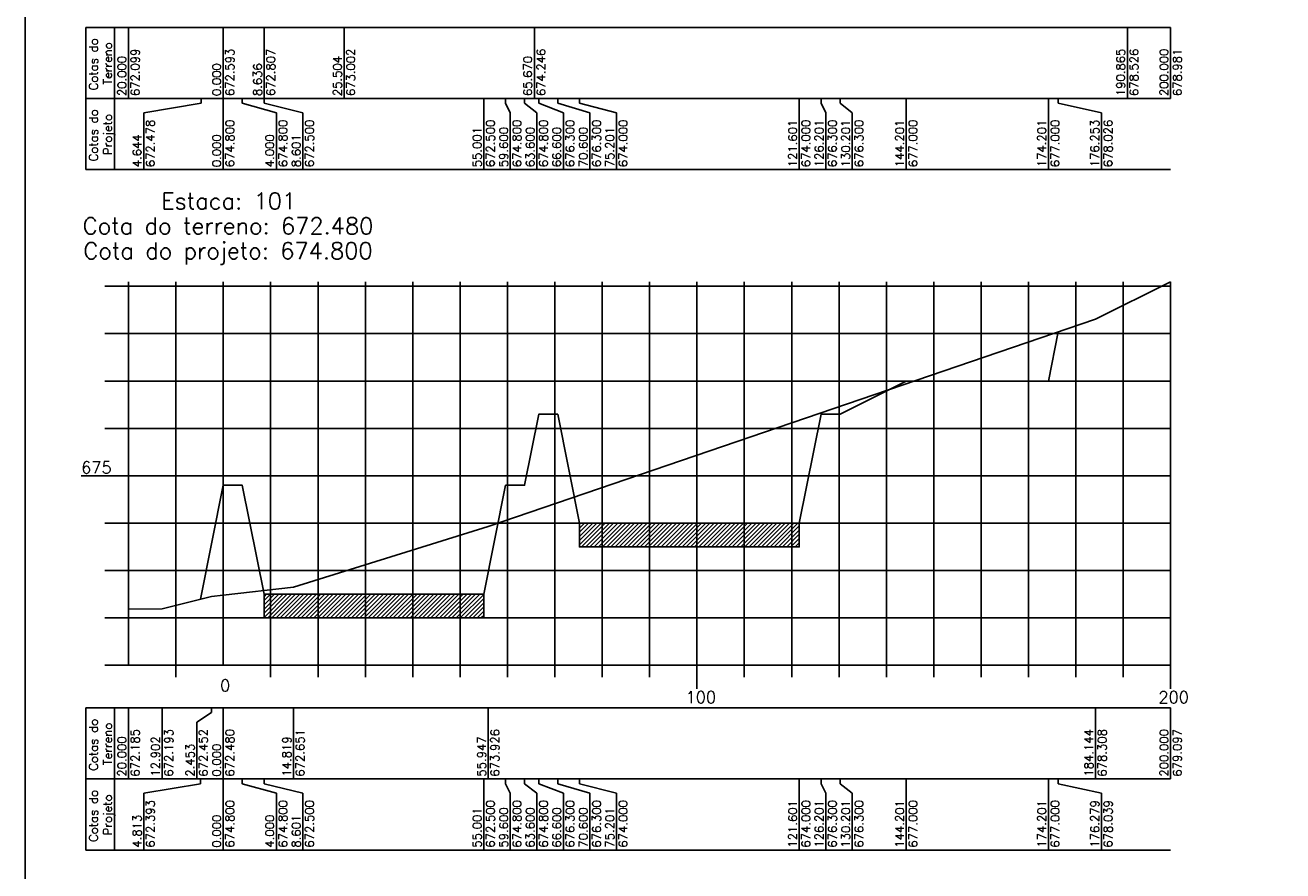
# Model space of a CAD drawing. Header units: inches. Extents: x -1280 to -474, y 41 to 709.
# Tile 3 of 8: x -1280 to -1015, y 338 to 516. Entities that reach past the tile are written whole.
import ezdxf

# ---------------------------------------------------------------- set-up
doc = ezdxf.new("R2010")
doc.units = ezdxf.units.IN
doc.header["$MEASUREMENT"] = 0
doc.linetypes.add('CONTINUO', pattern=[0])
for name, color, linetype in [('PROJETO', 104, 'Continuous'), ('SELO', 11, 'Continuous'), ('TERRENO', 22, 'Continuous'), ('TG', 7, 'CONTINUO'), ('Vp', 2, 'Continuous')]:
    doc.layers.add(name, color=color, linetype=linetype)
doc.styles.add('SIMPLEX', font='simplex', dxfattribs={"height": 0.2})
pattern_1 = [(45, (-1268.6576, -123.0434), (-0.44194174, 0.44194174), [])]

msp = doc.modelspace()

# ---------------------------------------------------------------- hatches: boundary and pattern name
at = {"layer": 'SELO'}
h = msp.add_hatch(dxfattribs=at)
h.set_pattern_fill('ANSI31', color=256, scale=5, style=0)
h.set_pattern_definition(pattern_1)
h.paths.add_polyline_path([(-1163.37, 411.07), (-1116.97, 411.07), (-1116.97, 406.07), (-1163.37, 406.07)])
h = msp.add_hatch(dxfattribs=at)
h.set_pattern_fill('ANSI31', color=256, scale=5, style=0)
h.set_pattern_definition(pattern_1)
h.paths.add_polyline_path([(-1229.97, 396.07), (-1183.57, 396.07), (-1183.57, 391.07), (-1229.97, 391.07)])

# ---------------------------------------------------------------- linework, layer by layer
at = {"layer": 'PROJETO', "flags": 128}
msp.add_lwpolyline([(-1243.39, 395), (-1238.57, 419.07), (-1238.57, 419.07), (-1238.57, 419.07), (-1238.57, 419.07), (-1234.57, 419.07), (-1229.97, 396.07), (-1183.57, 396.07), (-1178.97, 419.07), (-1174.97, 419.07), (-1171.97, 434.07), (-1167.97, 434.07), (-1163.37, 411.07), (-1116.97, 411.07), (-1112.37, 434.07), (-1108.37, 434.07), (-1094.37, 441.07), (-1064.37, 441.07), (-1064.37, 441.07), (-1062.29, 451.46)], dxfattribs=at)
at = {"layer": 'SELO'}
for points in [[(-1163.37, 411.07), (-1116.97, 411.07), (-1116.97, 406.07), (-1163.37, 406.07)], [(-1229.97, 396.07), (-1183.57, 396.07), (-1183.57, 391.07), (-1229.97, 391.07)]]:
    msp.add_lwpolyline(points, close=True, dxfattribs=at)
at = {"layer": 'TERRENO', "flags": 128}
msp.add_lwpolyline([(-1258.57, 392.92), (-1251.48, 393), (-1241.03, 395.59), (-1238.57, 395.87), (-1223.75, 397.58), (-1182.63, 410.33), (-1054.43, 454.15), (-1038.57, 462.04)], dxfattribs=at)
at = {"layer": 'TG', "color": 7, "linetype": 'CONTINUO', "flags": 128}
for points in [[(-1267.57, 515.71), (-1038.57, 515.71)], [(-1267.57, 515.71), (-1267.57, 500.71)], [(-1261.57, 515.71), (-1261.57, 500.71)], [(-1258.57, 515.71), (-1258.57, 500.71)], [(-1238.57, 515.71), (-1238.57, 500.71)], [(-1229.94, 515.71), (-1229.94, 500.71)], [(-1213.07, 515.71), (-1213.07, 500.71)], [(-1172.9, 515.71), (-1172.9, 500.71)], [(-1047.71, 515.71), (-1047.71, 500.71)], [(-1038.57, 515.71), (-1038.57, 500.71)], [(-1267.57, 500.71), (-1038.57, 500.71)], [(-1267.57, 500.71), (-1267.57, 485.71)], [(-1261.57, 500.71), (-1261.57, 485.71)], [(-1243.22, 499.71), (-1255.37, 497.71)], [(-1243.22, 500.71), (-1243.22, 499.71)], [(-1238.57, 500.71), (-1238.57, 485.71)], [(-1238.57, 500.71), (-1238.57, 499.71)], [(-1238.57, 500.71), (-1238.57, 499.71)], [(-1238.57, 500.71), (-1238.57, 499.71)], [(-1234.57, 500.71), (-1234.57, 499.71)], [(-1234.57, 499.71), (-1227.37, 497.71)], [(-1229.97, 500.71), (-1229.97, 499.71)], [(-1229.97, 499.71), (-1221.77, 497.71)], [(-1183.57, 500.71), (-1183.57, 485.71)], [(-1178.97, 500.71), (-1178.97, 499.71)], [(-1178.97, 499.71), (-1177.97, 497.71)], [(-1174.97, 500.71), (-1174.97, 499.71)], [(-1174.97, 499.71), (-1172.37, 497.71)], [(-1171.97, 500.71), (-1171.97, 499.71)], [(-1171.97, 499.71), (-1166.77, 497.71)], [(-1167.97, 500.71), (-1167.97, 499.71)], [(-1167.97, 499.71), (-1161.17, 497.71)], [(-1163.37, 500.71), (-1163.37, 499.71)], [(-1163.37, 499.71), (-1155.57, 497.71)], [(-1116.97, 500.71), (-1116.97, 485.71)], [(-1112.37, 500.71), (-1112.37, 499.71)], [(-1112.37, 499.71), (-1111.37, 497.71)], [(-1108.37, 500.71), (-1108.37, 499.71)], [(-1108.37, 499.71), (-1105.77, 497.71)], [(-1094.37, 500.71), (-1094.37, 485.71)], [(-1064.37, 500.71), (-1064.37, 485.71)], [(-1064.37, 500.71), (-1064.37, 499.71)], [(-1062.32, 500.71), (-1062.32, 499.71)], [(-1062.32, 499.71), (-1053.17, 497.71)], [(-1255.37, 497.71), (-1255.37, 485.71)], [(-1227.37, 497.71), (-1227.37, 485.71)], [(-1221.77, 497.71), (-1221.77, 485.71)], [(-1177.97, 497.71), (-1177.97, 485.71)], [(-1172.37, 497.71), (-1172.37, 485.71)], [(-1166.77, 497.71), (-1166.77, 485.71)], [(-1161.17, 497.71), (-1161.17, 485.71)], [(-1155.57, 497.71), (-1155.57, 485.71)], [(-1111.37, 497.71), (-1111.37, 485.71)], [(-1105.77, 497.71), (-1105.77, 485.71)], [(-1053.17, 497.71), (-1053.17, 485.71)], [(-1267.57, 485.71), (-1038.57, 485.71)], [(-1248.57, 381.07), (-1248.57, 462.04)], [(-1228.57, 381.07), (-1228.57, 462.04)], [(-1218.57, 381.07), (-1218.57, 462.04)], [(-1208.57, 381.07), (-1208.57, 462.04)], [(-1198.57, 381.07), (-1198.57, 462.04)], [(-1188.57, 381.07), (-1188.57, 462.04)], [(-1178.57, 381.07), (-1178.57, 462.04)], [(-1168.57, 381.07), (-1168.57, 462.04)], [(-1158.57, 381.07), (-1158.57, 462.04)], [(-1148.57, 381.07), (-1148.57, 462.04)], [(-1138.57, 381.07), (-1138.57, 462.04)], [(-1128.57, 381.07), (-1128.57, 462.04)], [(-1118.57, 381.07), (-1118.57, 462.04)], [(-1108.57, 381.07), (-1108.57, 462.04)], [(-1098.57, 381.07), (-1098.57, 462.04)], [(-1088.57, 381.07), (-1088.57, 462.04)], [(-1078.57, 381.07), (-1078.57, 462.04)], [(-1068.57, 381.07), (-1068.57, 462.04)], [(-1058.57, 381.07), (-1058.57, 462.04)], [(-1048.57, 381.07), (-1048.57, 462.04)], [(-1038.57, 381.07), (-1038.57, 462.04)], [(-1258.57, 461.07), (-1038.57, 461.07)], [(-1258.57, 451.07), (-1038.57, 451.07)], [(-1258.57, 441.07), (-1038.57, 441.07)], [(-1258.57, 431.07), (-1038.57, 431.07)], [(-1258.57, 421.07), (-1038.57, 421.07)], [(-1258.57, 411.07), (-1038.57, 411.07)], [(-1258.57, 401.07), (-1038.57, 401.07)], [(-1258.57, 391.07), (-1038.57, 391.07)], [(-1267.57, 372.07), (-1038.57, 372.07)], [(-1267.57, 372.07), (-1267.57, 357.07)], [(-1261.57, 372.07), (-1261.57, 357.07)], [(-1258.57, 372.07), (-1258.57, 357.07)], [(-1251.48, 372.07), (-1251.48, 357.07)], [(-1241.03, 372.07), (-1241.03, 371.07)], [(-1238.57, 372.07), (-1238.57, 357.07)], [(-1223.75, 372.07), (-1223.75, 357.07)], [(-1182.63, 372.07), (-1182.63, 357.07)], [(-1054.43, 372.07), (-1054.43, 357.07)], [(-1038.57, 372.07), (-1038.57, 357.07)], [(-1241.03, 371.07), (-1244.17, 369.07)], [(-1244.17, 369.07), (-1244.17, 357.07)], [(-1267.57, 357.07), (-1038.57, 357.07)], [(-1267.57, 357.07), (-1267.57, 342.07)], [(-1261.57, 357.07), (-1261.57, 342.07)], [(-1243.39, 356.07), (-1255.37, 354.07)], [(-1243.39, 357.07), (-1243.39, 356.07)], [(-1238.57, 357.07), (-1238.57, 342.07)], [(-1238.57, 357.07), (-1238.57, 356.07)], [(-1238.57, 357.07), (-1238.57, 356.07)], [(-1238.57, 357.07), (-1238.57, 356.07)], [(-1234.57, 357.07), (-1234.57, 356.07)], [(-1234.57, 356.07), (-1227.37, 354.07)], [(-1229.97, 357.07), (-1229.97, 356.07)], [(-1229.97, 356.07), (-1221.77, 354.07)], [(-1183.57, 357.07), (-1183.57, 342.07)], [(-1178.97, 357.07), (-1178.97, 356.07)], [(-1178.97, 356.07), (-1177.97, 354.07)], [(-1174.97, 357.07), (-1174.97, 356.07)], [(-1174.97, 356.07), (-1172.37, 354.07)], [(-1171.97, 357.07), (-1171.97, 356.07)], [(-1171.97, 356.07), (-1166.77, 354.07)], [(-1167.97, 357.07), (-1167.97, 356.07)], [(-1167.97, 356.07), (-1161.17, 354.07)], [(-1163.37, 357.07), (-1163.37, 356.07)], [(-1163.37, 356.07), (-1155.57, 354.07)], [(-1116.97, 357.07), (-1116.97, 342.07)], [(-1112.37, 357.07), (-1112.37, 356.07)], [(-1112.37, 356.07), (-1111.37, 354.07)], [(-1108.37, 357.07), (-1108.37, 356.07)], [(-1108.37, 356.07), (-1105.77, 354.07)], [(-1094.37, 357.07), (-1094.37, 342.07)], [(-1064.37, 357.07), (-1064.37, 342.07)], [(-1064.37, 357.07), (-1064.37, 356.07)], [(-1062.29, 357.07), (-1062.29, 356.07)], [(-1062.29, 356.07), (-1053.17, 354.07)], [(-1255.37, 354.07), (-1255.37, 342.07)], [(-1227.37, 354.07), (-1227.37, 342.07)], [(-1221.77, 354.07), (-1221.77, 342.07)], [(-1177.97, 354.07), (-1177.97, 342.07)], [(-1172.37, 354.07), (-1172.37, 342.07)], [(-1166.77, 354.07), (-1166.77, 342.07)], [(-1161.17, 354.07), (-1161.17, 342.07)], [(-1155.57, 354.07), (-1155.57, 342.07)], [(-1111.37, 354.07), (-1111.37, 342.07)], [(-1105.77, 354.07), (-1105.77, 342.07)], [(-1053.17, 354.07), (-1053.17, 342.07)], [(-1267.57, 342.07), (-1038.57, 342.07)]]:
    msp.add_lwpolyline(points, dxfattribs=at)
at = {"layer": 'TG', "color": 4, "linetype": 'CONTINUO', "flags": 128}
for points in [[(-1258.57, 381.07), (-1258.57, 462.04)], [(-1238.57, 381.07), (-1238.57, 462.04)], [(-1263.57, 461.07), (-1258.57, 461.07)], [(-1263.57, 451.07), (-1258.57, 451.07)], [(-1263.57, 441.07), (-1258.57, 441.07)], [(-1263.57, 431.07), (-1258.57, 431.07)], [(-1268.57, 421.07), (-1258.57, 421.07)], [(-1263.57, 411.07), (-1258.57, 411.07)], [(-1263.57, 401.07), (-1258.57, 401.07)], [(-1263.57, 391.07), (-1258.57, 391.07)], [(-1263.57, 381.07), (-1258.57, 381.07)], [(-1258.57, 381.07), (-1038.57, 381.07)], [(-1248.57, 378.57), (-1248.57, 381.07)], [(-1228.57, 378.57), (-1228.57, 381.07)], [(-1218.57, 378.57), (-1218.57, 381.07)], [(-1208.57, 378.57), (-1208.57, 381.07)], [(-1198.57, 378.57), (-1198.57, 381.07)], [(-1188.57, 378.57), (-1188.57, 381.07)], [(-1178.57, 378.57), (-1178.57, 381.07)], [(-1168.57, 378.57), (-1168.57, 381.07)], [(-1158.57, 378.57), (-1158.57, 381.07)], [(-1148.57, 378.57), (-1148.57, 381.07)], [(-1138.57, 376.07), (-1138.57, 381.07)], [(-1128.57, 378.57), (-1128.57, 381.07)], [(-1118.57, 378.57), (-1118.57, 381.07)], [(-1108.57, 378.57), (-1108.57, 381.07)], [(-1098.57, 378.57), (-1098.57, 381.07)], [(-1088.57, 378.57), (-1088.57, 381.07)], [(-1078.57, 378.57), (-1078.57, 381.07)], [(-1068.57, 378.57), (-1068.57, 381.07)], [(-1058.57, 378.57), (-1058.57, 381.07)], [(-1048.57, 378.57), (-1048.57, 381.07)], [(-1038.57, 376.07), (-1038.57, 381.07)]]:
    msp.add_lwpolyline(points, dxfattribs=at)
at = {"layer": 'Vp'}
msp.add_lwpolyline([(-474.4, 181.77), (-649.4, 181.77), (-649.4, 41.38), (-1280.4, 41.38), (-1280.4, 615.38), (-474.4, 615.38)], close=True, dxfattribs=at)

# ---------------------------------------------------------------- texts
at = {"layer": 'TG', "color": 2, "style": 'SIMPLEX'}
for s, p in [('Terreno', (-1262.07, 503.63)), ('Cotas do', (-1265.07, 502.44)), ('672.099', (-1256.27, 501.21)), ('672.593', (-1236.27, 501.21)), ('672.807', (-1227.64, 501.21)), ('673.002', (-1210.77, 501.21)), ('674.246', (-1170.6, 501.21)), ('190.865', (-1048.21, 501.21)), ('678.526', (-1045.41, 501.21)), ('200.000', (-1039.07, 501.21)), ('678.981', (-1036.27, 501.21)), ('20.000', (-1259.07, 501.21)), ('0.000', (-1239.07, 501.21)), ('8.636', (-1230.44, 501.21)), ('25.504', (-1213.57, 501.21)), ('65.670', (-1173.4, 501.21)), ('Cotas do', (-1265.07, 487.44)), ('Projeto', (-1262.07, 488.79)), ('672.478', (-1253.07, 486.21)), ('674.800', (-1236.27, 486.21)), ('674.800', (-1225.07, 486.21)), ('672.500', (-1219.47, 486.21)), ('672.500', (-1181.27, 486.21)), ('674.800', (-1175.67, 486.21)), ('674.800', (-1170.07, 486.21)), ('676.300', (-1164.47, 486.21)), ('676.300', (-1158.87, 486.21)), ('674.000', (-1153.27, 486.21)), ('121.601', (-1117.47, 486.21)), ('674.000', (-1114.67, 486.21)), ('126.201', (-1111.87, 486.21)), ('676.300', (-1109.07, 486.21)), ('130.201', (-1106.27, 486.21)), ('676.300', (-1103.47, 486.21)), ('144.201', (-1094.87, 486.21)), ('677.000', (-1092.07, 486.21)), ('174.201', (-1064.87, 486.21)), ('677.000', (-1062.07, 486.21)), ('176.253', (-1053.67, 486.21)), ('678.026', (-1050.87, 486.21)), ('4.644', (-1255.87, 486.21)), ('0.000', (-1239.07, 486.21)), ('4.000', (-1227.87, 486.21)), ('8.601', (-1222.27, 486.21)), ('55.001', (-1184.07, 486.21)), ('59.600', (-1178.47, 486.21)), ('63.600', (-1172.87, 486.21)), ('66.600', (-1167.27, 486.21)), ('70.600', (-1161.67, 486.21)), ('75.201', (-1156.07, 486.21)), ('Cotas do', (-1265.07, 358.8)), ('Terreno', (-1262.07, 359.98)), ('20.000', (-1259.07, 357.57)), ('672.185', (-1256.27, 357.57)), ('12.902', (-1251.98, 357.57)), ('672.193', (-1249.18, 357.57)), ('672.452', (-1241.87, 357.57)), ('672.480', (-1236.27, 357.57)), ('14.819', (-1224.25, 357.57)), ('672.651', (-1221.45, 357.57)), ('55.947', (-1183.13, 357.57)), ('673.926', (-1180.33, 357.57)), ('184.144', (-1054.93, 357.57)), ('678.308', (-1052.13, 357.57)), ('200.000', (-1039.07, 357.57)), ('679.097', (-1036.27, 357.57)), ('2.453', (-1244.67, 357.57)), ('0.000', (-1239.07, 357.57)), ('Cotas do', (-1265.07, 343.8)), ('Projeto', (-1262.07, 345.15)), ('672.393', (-1253.07, 342.57)), ('674.800', (-1236.27, 342.57)), ('674.800', (-1225.07, 342.57)), ('672.500', (-1219.47, 342.57)), ('672.500', (-1181.27, 342.57)), ('674.800', (-1175.67, 342.57)), ('674.800', (-1170.07, 342.57)), ('676.300', (-1164.47, 342.57)), ('676.300', (-1158.87, 342.57)), ('674.000', (-1153.27, 342.57)), ('121.601', (-1117.47, 342.57)), ('674.000', (-1114.67, 342.57)), ('126.201', (-1111.87, 342.57)), ('676.300', (-1109.07, 342.57)), ('130.201', (-1106.27, 342.57)), ('676.300', (-1103.47, 342.57)), ('144.201', (-1094.87, 342.57)), ('677.000', (-1092.07, 342.57)), ('174.201', (-1064.87, 342.57)), ('677.000', (-1062.07, 342.57)), ('176.279', (-1053.67, 342.57)), ('678.039', (-1050.87, 342.57)), ('4.813', (-1255.87, 342.57)), ('0.000', (-1239.07, 342.57)), ('4.000', (-1227.87, 342.57)), ('8.601', (-1222.27, 342.57)), ('55.001', (-1184.07, 342.57)), ('59.600', (-1178.47, 342.57)), ('63.600', (-1172.87, 342.57)), ('66.600', (-1167.27, 342.57)), ('70.600', (-1161.67, 342.57)), ('75.201', (-1156.07, 342.57))]:
    msp.add_text(s, height=1.8, rotation=90, dxfattribs=at).set_placement(p)
at = {"layer": 'TG', "color": 4, "style": 'SIMPLEX'}
for s, p in [('Estaca: 101', (-1251.68, 477.32)), ('Cota do terreno: 672.480', (-1268.23, 472.07)), ('Cota do projeto: 674.800', (-1268.09, 466.82))]:
    msp.add_text(s, height=3.5, dxfattribs=at).set_placement(p)
at = {"layer": 'TG', "color": 2, "style": 'SIMPLEX'}
for s, p in [('675', (-1268.57, 421.57)), ('0', (-1239.24, 375.57)), ('100', (-1140.96, 373.07)), ('200', (-1041.15, 373.07))]:
    msp.add_text(s, height=2.5, dxfattribs=at).set_placement(p)

doc.saveas('drawing.dxf')
